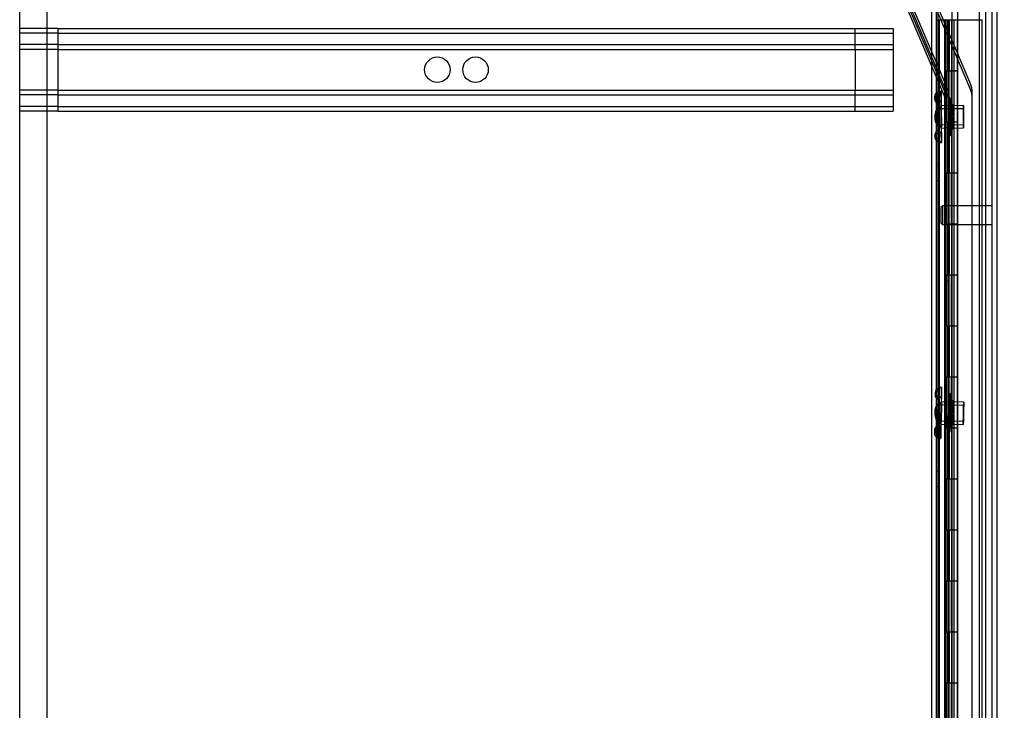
# Model space of a CAD drawing. Header units: inches. Extents: x 1 to 359, y -2 to 239.
# Tile 12 of 83: x 17 to 36, y 126 to 139. Entities that reach past the tile are written whole.
import ezdxf
from ezdxf.enums import TextEntityAlignment as Align
from ezdxf.lldxf.tags import DXFTag

# ---------------------------------------------------------------- set-up
doc = ezdxf.new("R2010")
doc.units = ezdxf.units.IN
doc.header["$MEASUREMENT"] = 0
for name, color, linetype in [('COM53964-1', 7, 'Continuous'), ('COM54746-60', 7, 'Continuous'), ('COM70220', 7, 'Continuous'), ('COM70739-9', 7, 'Continuous'), ('COM70839-3', 7, 'Continuous'), ('COM71195-8', 7, 'Continuous'), ('COM71300-3', 7, 'Continuous'), ('Default', 7, 'Continuous'), ('NTS18147', 7, 'Continuous'), ('STD26122', 7, 'Continuous'), ('WAM30038', 7, 'Continuous')]:
    doc.layers.add(name, color=color, linetype=linetype)
doc.styles.add('SEACAD_Times_New_Roman', font='times.ttf')
tags = doc.linetypes.add('HIDDEN2', pattern=[0.1875, 0.125, -0.0625]).pattern_tags.tags
tags[6:7] = [DXFTag(74, 4), DXFTag(75, 0), DXFTag(340, '0'), DXFTag(46, 0.0), DXFTag(50, 0.0), DXFTag(44, 0.0), DXFTag(45, 0.0)]
tags[4:5] = [DXFTag(74, 4), DXFTag(75, 0), DXFTag(340, '0'), DXFTag(46, 0.0), DXFTag(50, 0.0), DXFTag(44, 0.0), DXFTag(45, 0.0)]
doc.dimstyles.new('HAMMOND_(STH_-_540x360)', dxfattribs={"dimtxt": 2, "dimasz": 2.5, "dimexe": 1, "dimexo": 1, "dimgap": 0.5, "dimtad": 0, "dimtih": 1, "dimtoh": 1, "dimzin": 0, "dimdsep": 46, "dimtxsty": 'SEACAD_Times_New_Roman', "dimblk1": '_SE_FILLED', "dimblk2": '_SE_FILLED', "dimsah": 1, "dimcen": 1, "dimadec": 0, "dimazin": 0, "dimtfac": 0.8, "dimtofl": 0, "dimtmove": 0, "dimatfit": 3, "dimfxl": 1, "dimtolj": 1, "dimtzin": 0, "dimarcsym": 0})

# ---------------------------------------------------------------- blocks, each defined once
blk = doc.blocks.new('SE1')
at = {"layer": 'COM53964-1', "color": 7, "linetype": 'HIDDEN2'}
for p, q in [((17.852, 139.008), (17.105, 139.008)), ((17.852, 139.008), (17.852, 138.87)), ((17.852, 139.008), (34.227, 139.008)), ((33.48, 138.87), (33.48, 139.008)), ((34.227, 139.008), (34.227, 138.87)), ((17.852, 138.913), (17.105, 138.913)), ((17.852, 138.913), (34.227, 138.913)), ((17.852, 138.87), (17.852, 137.521)), ((33.48, 138.732), (33.48, 138.87)), ((34.227, 138.87), (34.227, 137.521)), ((17.852, 138.689), (17.105, 138.689)), ((17.852, 138.594), (17.105, 138.594)), ((17.852, 138.689), (34.227, 138.689)), ((17.852, 138.594), (34.227, 138.594)), ((33.48, 138.594), (33.48, 138.732)), ((33.48, 138.594), (33.48, 137.797)), ((17.852, 137.797), (17.105, 137.797)), ((17.852, 137.797), (34.227, 137.797)), ((33.48, 137.659), (33.48, 137.797)), ((17.852, 137.702), (17.105, 137.702)), ((17.852, 137.702), (34.227, 137.702)), ((33.48, 137.521), (33.48, 137.659)), ((17.852, 137.478), (17.105, 137.478)), ((17.852, 137.521), (17.852, 137.383)), ((17.852, 137.478), (34.227, 137.478)), ((33.48, 137.383), (33.48, 137.521)), ((34.227, 137.521), (34.227, 137.383)), ((17.852, 137.383), (17.105, 137.383)), ((17.852, 137.383), (34.227, 137.383))]:
    blk.add_line(p, q, dxfattribs=at)
for centre in [(25.292, 138.196), (26.039, 138.196)]:
    blk.add_circle(centre, 0.25, dxfattribs=at)
at = {"layer": 'COM54746-60', "color": 7, "linetype": 'Continuous'}
for p, q in [((35.07, 139.173), (35.237, 139.173)), ((35.237, 139.173), (35.242, 139.173)), ((35.237, 138.173), (35.237, 139.173)), ((35.242, 139.173), (35.242, 138.173)), ((35.251, 139.173), (35.485, 139.173)), ((35.251, 139.173), (35.251, 138.173)), ((35.318, 139.182), (35.318, 139.173)), ((35.418, 139.173), (35.418, 139.182)), ((35.485, 139.173), (35.487, 139.173)), ((35.485, 138.173), (35.485, 139.173)), ((35.237, 138.173), (35.281, 138.173)), ((35.281, 138.173), (35.485, 138.173)), ((35.281, 138.173), (35.485, 138.173)), ((35.281, 137.173), (35.281, 138.173)), ((35.485, 137.173), (35.485, 138.173)), ((35.237, 136.173), (35.237, 137.173)), ((35.237, 137.173), (35.281, 137.173)), ((35.242, 137.173), (35.242, 136.173)), ((35.251, 137.174), (35.485, 137.174)), ((35.251, 137.173), (35.251, 136.173)), ((35.281, 137.173), (35.485, 137.173)), ((35.485, 136.173), (35.485, 137.174)), ((35.237, 136.173), (35.281, 136.173)), ((35.281, 136.173), (35.485, 136.173)), ((35.281, 136.173), (35.485, 136.173)), ((35.281, 135.173), (35.281, 136.173)), ((35.485, 135.173), (35.485, 136.173)), ((35.237, 134.173), (35.237, 135.173)), ((35.237, 135.173), (35.281, 135.173)), ((35.242, 135.173), (35.242, 134.173)), ((35.251, 135.174), (35.485, 135.174)), ((35.251, 135.173), (35.251, 134.173)), ((35.281, 135.173), (35.485, 135.173)), ((35.485, 134.173), (35.485, 135.174)), ((35.237, 134.173), (35.281, 134.173)), ((35.281, 134.173), (35.485, 134.173)), ((35.281, 134.173), (35.485, 134.173)), ((35.281, 133.173), (35.281, 134.173)), ((35.485, 133.173), (35.485, 134.173)), ((35.237, 132.173), (35.237, 133.173)), ((35.237, 133.173), (35.281, 133.173)), ((35.242, 133.173), (35.242, 132.173)), ((35.251, 133.174), (35.485, 133.174)), ((35.251, 133.173), (35.251, 132.173)), ((35.281, 133.173), (35.485, 133.173)), ((35.485, 132.173), (35.485, 133.174)), ((35.237, 132.173), (35.281, 132.173)), ((35.281, 132.173), (35.485, 132.173)), ((35.281, 132.173), (35.485, 132.173)), ((35.281, 131.173), (35.281, 132.173)), ((35.485, 131.173), (35.485, 132.173)), ((35.237, 130.173), (35.237, 131.173)), ((35.237, 131.173), (35.281, 131.173)), ((35.242, 131.173), (35.242, 130.173)), ((35.251, 131.174), (35.485, 131.174)), ((35.251, 131.173), (35.251, 130.173)), ((35.281, 131.173), (35.485, 131.173)), ((35.485, 130.173), (35.485, 131.174)), ((35.237, 130.173), (35.281, 130.173)), ((35.281, 130.173), (35.485, 130.173)), ((35.281, 130.173), (35.485, 130.173)), ((35.281, 129.173), (35.281, 130.173)), ((35.485, 129.173), (35.485, 130.173)), ((35.237, 128.173), (35.237, 129.173)), ((35.237, 129.173), (35.281, 129.173)), ((35.242, 129.173), (35.242, 128.173)), ((35.251, 129.174), (35.485, 129.174)), ((35.251, 129.173), (35.251, 128.173)), ((35.281, 129.173), (35.485, 129.173)), ((35.485, 128.173), (35.485, 129.174)), ((35.237, 128.173), (35.281, 128.173)), ((35.281, 128.173), (35.485, 128.173)), ((35.281, 128.173), (35.485, 128.173)), ((35.281, 127.173), (35.281, 128.173)), ((35.485, 127.173), (35.485, 128.173)), ((35.237, 126.173), (35.237, 127.173)), ((35.237, 127.173), (35.281, 127.173)), ((35.242, 127.173), (35.242, 126.173)), ((35.251, 127.174), (35.485, 127.174)), ((35.251, 127.173), (35.251, 126.173)), ((35.281, 127.173), (35.485, 127.173)), ((35.485, 126.173), (35.485, 127.174)), ((35.237, 126.173), (35.281, 126.173)), ((35.281, 126.173), (35.485, 126.173)), ((35.281, 126.173), (35.485, 126.173)), ((35.281, 125.173), (35.281, 126.173)), ((35.485, 125.173), (35.485, 126.173))]:
    blk.add_line(p, q, dxfattribs=at)
at = {"layer": 'COM54746-60', "color": 7, "linetype": 'HIDDEN2'}
for p, q in [((35.132, 79.173), (35.132, 139.173)), ((35.233, 139.173), (35.233, 138.173)), ((35.251, 139.173), (35.242, 139.173)), ((35.281, 139.173), (35.281, 138.173)), ((35.313, 139.173), (35.313, 138.173)), ((35.318, 139.173), (35.318, 80.173)), ((35.326, 139.173), (35.326, 138.173)), ((35.368, 139.173), (35.368, 138.173)), ((35.373, 138.173), (35.373, 139.173)), ((35.378, 138.173), (35.378, 139.173)), ((35.418, 80.173), (35.418, 139.173)), ((35.423, 138.173), (35.423, 139.173)), ((35.487, 139.173), (35.972, 139.173)), ((35.972, 79.173), (35.972, 139.173)), ((35.233, 138.173), (35.233, 137.173)), ((35.233, 138.173), (35.237, 138.173)), ((35.237, 138.173), (35.237, 137.173)), ((35.242, 137.173), (35.242, 138.173)), ((35.378, 138.173), (35.251, 138.173)), ((35.251, 138.173), (35.251, 137.174)), ((35.313, 138.173), (35.313, 137.174)), ((35.326, 137.173), (35.326, 138.173)), ((35.368, 137.173), (35.368, 138.173)), ((35.373, 138.173), (35.373, 137.174)), ((35.378, 138.173), (35.378, 137.174)), ((35.378, 138.173), (35.423, 138.173)), ((35.485, 138.173), (35.423, 138.173)), ((35.423, 137.173), (35.423, 138.173)), ((35.233, 137.173), (35.237, 137.173)), ((35.233, 137.173), (35.233, 136.173)), ((35.251, 137.174), (35.251, 137.173)), ((35.251, 137.172), (35.378, 137.172)), ((35.281, 137.173), (35.281, 136.173)), ((35.313, 137.174), (35.313, 136.173)), ((35.326, 137.173), (35.326, 136.173)), ((35.368, 137.173), (35.368, 136.173)), ((35.373, 136.173), (35.373, 137.174)), ((35.378, 136.173), (35.378, 137.174)), ((35.423, 137.172), (35.378, 137.172)), ((35.423, 136.173), (35.423, 137.174)), ((35.423, 137.172), (35.485, 137.172)), ((35.132, 136.325), (35.07, 136.325)), ((35.233, 136.173), (35.233, 135.173)), ((35.233, 136.173), (35.237, 136.173)), ((35.237, 136.173), (35.237, 135.173)), ((35.242, 135.173), (35.242, 136.173)), ((35.251, 136.173), (35.251, 135.174)), ((35.313, 136.173), (35.313, 135.174)), ((35.326, 135.173), (35.326, 136.173)), ((35.368, 135.173), (35.368, 136.173)), ((35.373, 136.173), (35.373, 135.174)), ((35.378, 136.173), (35.378, 135.174)), ((35.423, 135.173), (35.423, 136.173)), ((35.07, 136.021), (35.132, 136.021)), ((35.233, 135.173), (35.237, 135.173)), ((35.233, 135.173), (35.233, 134.173)), ((35.251, 135.174), (35.251, 135.173)), ((35.251, 135.172), (35.378, 135.172)), ((35.281, 135.173), (35.281, 134.173)), ((35.313, 135.174), (35.313, 134.173)), ((35.326, 135.173), (35.326, 134.173)), ((35.368, 135.173), (35.368, 134.173)), ((35.373, 134.173), (35.373, 135.174)), ((35.378, 134.173), (35.378, 135.174)), ((35.423, 135.172), (35.378, 135.172)), ((35.423, 134.173), (35.423, 135.174)), ((35.423, 135.172), (35.485, 135.172)), ((35.233, 134.173), (35.233, 133.173)), ((35.233, 134.173), (35.237, 134.173)), ((35.237, 134.173), (35.237, 133.173)), ((35.242, 133.173), (35.242, 134.173)), ((35.251, 134.173), (35.251, 133.174)), ((35.313, 134.173), (35.313, 133.174)), ((35.326, 133.173), (35.326, 134.173)), ((35.368, 133.173), (35.368, 134.173)), ((35.373, 134.173), (35.373, 133.174)), ((35.378, 134.173), (35.378, 133.174)), ((35.423, 133.173), (35.423, 134.173)), ((35.233, 133.173), (35.237, 133.173)), ((35.233, 133.173), (35.233, 132.173)), ((35.251, 133.174), (35.251, 133.173)), ((35.251, 133.172), (35.378, 133.172)), ((35.281, 133.173), (35.281, 132.173)), ((35.313, 133.174), (35.313, 132.173)), ((35.326, 133.173), (35.326, 132.173)), ((35.368, 133.173), (35.368, 132.173)), ((35.373, 132.173), (35.373, 133.174)), ((35.378, 132.173), (35.378, 133.174)), ((35.423, 133.172), (35.378, 133.172)), ((35.423, 132.173), (35.423, 133.174)), ((35.423, 133.172), (35.485, 133.172)), ((35.233, 132.173), (35.233, 131.173)), ((35.233, 132.173), (35.237, 132.173)), ((35.237, 132.173), (35.237, 131.173)), ((35.242, 131.173), (35.242, 132.173)), ((35.251, 132.173), (35.251, 131.174)), ((35.313, 132.173), (35.313, 131.174)), ((35.326, 131.173), (35.326, 132.173)), ((35.368, 131.173), (35.368, 132.173)), ((35.373, 132.173), (35.373, 131.174)), ((35.378, 132.173), (35.378, 131.174)), ((35.423, 131.173), (35.423, 132.173)), ((35.233, 131.173), (35.237, 131.173)), ((35.233, 131.173), (35.233, 130.173)), ((35.251, 131.174), (35.251, 131.173)), ((35.251, 131.172), (35.378, 131.172)), ((35.281, 131.173), (35.281, 130.173)), ((35.313, 131.174), (35.313, 130.173)), ((35.326, 131.173), (35.326, 130.173)), ((35.368, 131.173), (35.368, 130.173)), ((35.373, 130.173), (35.373, 131.174)), ((35.378, 130.173), (35.378, 131.174)), ((35.423, 131.172), (35.378, 131.172)), ((35.423, 130.173), (35.423, 131.174)), ((35.423, 131.172), (35.485, 131.172)), ((35.132, 130.325), (35.07, 130.325)), ((35.233, 130.173), (35.233, 129.173)), ((35.233, 130.173), (35.237, 130.173)), ((35.237, 130.173), (35.237, 129.173)), ((35.242, 129.173), (35.242, 130.173)), ((35.251, 130.173), (35.251, 129.174)), ((35.313, 130.173), (35.313, 129.174)), ((35.326, 129.173), (35.326, 130.173)), ((35.368, 129.173), (35.368, 130.173)), ((35.373, 130.173), (35.373, 129.174)), ((35.378, 130.173), (35.378, 129.174)), ((35.423, 129.173), (35.423, 130.173)), ((35.07, 130.021), (35.132, 130.021)), ((35.233, 129.173), (35.237, 129.173)), ((35.233, 129.173), (35.233, 128.173)), ((35.251, 129.174), (35.251, 129.173)), ((35.251, 129.172), (35.378, 129.172)), ((35.281, 129.173), (35.281, 128.173)), ((35.313, 129.174), (35.313, 128.173)), ((35.326, 129.173), (35.326, 128.173)), ((35.368, 129.173), (35.368, 128.173)), ((35.373, 128.173), (35.373, 129.174)), ((35.378, 128.173), (35.378, 129.174)), ((35.423, 129.172), (35.378, 129.172)), ((35.423, 128.173), (35.423, 129.174)), ((35.423, 129.172), (35.485, 129.172)), ((35.233, 128.173), (35.233, 127.173)), ((35.233, 128.173), (35.237, 128.173)), ((35.237, 128.173), (35.237, 127.173)), ((35.242, 127.173), (35.242, 128.173)), ((35.251, 128.173), (35.251, 127.174)), ((35.313, 128.173), (35.313, 127.174)), ((35.326, 127.173), (35.326, 128.173)), ((35.368, 127.173), (35.368, 128.173)), ((35.373, 128.173), (35.373, 127.174)), ((35.378, 128.173), (35.378, 127.174)), ((35.423, 127.173), (35.423, 128.173)), ((35.233, 127.173), (35.237, 127.173)), ((35.233, 127.173), (35.233, 126.173)), ((35.251, 127.174), (35.251, 127.173)), ((35.251, 127.172), (35.378, 127.172)), ((35.281, 127.173), (35.281, 126.173)), ((35.313, 127.174), (35.313, 126.173)), ((35.326, 127.173), (35.326, 126.173)), ((35.368, 127.173), (35.368, 126.173)), ((35.373, 126.173), (35.373, 127.174)), ((35.378, 126.173), (35.378, 127.174)), ((35.423, 127.172), (35.378, 127.172)), ((35.423, 126.173), (35.423, 127.174)), ((35.423, 127.172), (35.485, 127.172)), ((35.233, 126.173), (35.233, 125.173)), ((35.233, 126.173), (35.237, 126.173)), ((35.237, 126.173), (35.237, 125.173)), ((35.242, 125.173), (35.242, 126.173)), ((35.251, 126.173), (35.251, 125.174)), ((35.313, 126.173), (35.313, 125.174)), ((35.326, 125.173), (35.326, 126.173)), ((35.368, 125.173), (35.368, 126.173)), ((35.373, 126.173), (35.373, 125.174)), ((35.378, 126.173), (35.378, 125.174)), ((35.423, 125.173), (35.423, 126.173))]:
    blk.add_line(p, q, dxfattribs=at)
at = {"layer": 'COM70220', "color": 7, "linetype": 'HIDDEN2'}
for p, q in [((35.912, 139.667), (35.912, 78.607)), ((36.158, 139.667), (36.158, 78.607)), ((36.16, 139.667), (36.16, 78.607)), ((36.161, 139.667), (36.161, 78.607))]:
    blk.add_line(p, q, dxfattribs=at)
at = {"layer": 'COM70739-9', "color": 7, "linetype": 'HIDDEN2'}
blk.add_line((35.1, 139.374), (35.1, 78.754), dxfattribs=at)
at = {"layer": 'COM70839-3', "color": 7, "linetype": 'HIDDEN2'}
for p, q in [((35.731, 137.844), (34.634, 140.43)), ((34.466, 139.574), (35.242, 137.744)), ((34.532, 139.602), (35.308, 137.773)), ((35.731, 137.952), (34.98, 139.722)), ((34.466, 139.466), (35.242, 137.637)), ((34.532, 139.494), (35.308, 137.665)), ((35.245, 137.73), (35.242, 109.828)), ((35.245, 137.623), (35.242, 109.721)), ((35.317, 137.73), (35.314, 109.828)), ((35.317, 137.623), (35.314, 109.721)), ((35.773, 112.088), (35.776, 137.73)), ((35.773, 111.981), (35.776, 137.623)), ((35.317, 137.161), (35.245, 137.161)), ((35.317, 137.054), (35.245, 137.054)), ((35.244, 134.161), (35.316, 134.161)), ((35.244, 134.054), (35.316, 134.054))]:
    blk.add_line(p, q, dxfattribs=at)
for centre, radius in [((35.209, 137.73), 0.567), ((35.209, 137.623), 0.567), ((35.209, 137.73), 0.036), ((35.209, 137.623), 0.036), ((35.209, 137.73), 0.108), ((35.209, 137.623), 0.108)]:
    blk.add_arc(centre, radius, 359.9934, 22.9934, dxfattribs=at)
at = {"layer": 'COM71195-8', "color": 7, "linetype": 'Continuous'}
for p, q in [((35.487, 140.344), (35.487, 78.002)), ((36.257, 140.249), (36.257, 78.097))]:
    blk.add_line(p, q, dxfattribs=at)
at = {"layer": 'COM71195-8', "color": 7, "linetype": 'HIDDEN2'}
for p, q in [((36.162, 140.249), (36.162, 78.097)), ((35.382, 78.252), (35.382, 139.814))]:
    blk.add_line(p, q, dxfattribs=at)
at = {"layer": 'COM71300-3', "color": 7, "linetype": 'HIDDEN2'}
for p, q in [((17.105, 71.129), (17.105, 142.999)), ((17.635, 143.002), (17.635, 71.127)), ((34.975, 139.722), (34.975, 78.407)), ((36.037, 139.722), (36.037, 78.407))]:
    blk.add_line(p, q, dxfattribs=at)
at = {"layer": 'COM71300-3', "color": 7, "linetype": 'Continuous'}
blk.add_line((35.07, 139.722), (35.07, 78.407), dxfattribs=at)
at = {"layer": 'NTS18147', "color": 7, "linetype": 'HIDDEN2'}
for p, q in [((35.037, 137.67), (35.038, 137.616)), ((35.039, 137.672), (35.04, 137.617)), ((35.162, 137.771), (35.099, 137.771)), ((35.099, 137.766), (35.162, 137.767)), ((35.1, 137.712), (35.099, 137.766)), ((35.163, 137.767), (35.1, 137.766)), ((35.1, 137.712), (35.1, 137.766)), ((35.1, 137.523), (35.1, 137.712)), ((35.1, 137.712), (35.103, 137.523)), ((35.163, 137.578), (35.162, 137.767)), ((35.163, 137.767), (35.166, 137.578)), ((35.163, 137.578), (35.1, 137.577)), ((35.1, 137.523), (35.1, 137.577)), ((35.1, 137.46), (35.163, 137.46)), ((35.101, 137.46), (35.1, 137.46)), ((35.104, 137.082), (35.101, 137.46)), ((35.603, 137.432), (35.102, 137.427)), ((35.103, 137.577), (35.166, 137.578)), ((35.103, 137.523), (35.103, 137.577)), ((35.167, 137.46), (35.104, 137.46)), ((35.104, 137.46), (35.107, 137.082)), ((35.104, 137.46), (35.104, 137.46)), ((35.167, 137.083), (35.163, 137.46)), ((35.602, 137.495), (35.165, 137.491)), ((35.167, 137.46), (35.17, 137.083)), ((35.167, 137.083), (35.104, 137.082)), ((35.104, 137.082), (35.104, 137.082)), ((35.105, 137.114), (35.606, 137.119)), ((35.107, 137.082), (35.17, 137.083)), ((35.107, 137.082), (35.107, 137.082)), ((35.169, 137.051), (35.606, 137.055)), ((35.044, 136.925), (35.044, 136.87)), ((35.046, 136.923), (35.046, 136.869)), ((35.108, 136.83), (35.105, 137.019)), ((35.105, 137.019), (35.105, 136.964)), ((35.105, 136.964), (35.168, 136.965)), ((35.107, 137.019), (35.108, 136.83)), ((35.107, 137.019), (35.108, 136.964)), ((35.171, 136.965), (35.108, 136.964)), ((35.171, 136.776), (35.168, 136.965)), ((35.171, 136.965), (35.171, 136.776)), ((35.108, 136.83), (35.108, 136.775)), ((35.108, 136.83), (35.108, 136.775)), ((35.171, 136.776), (35.108, 136.775)), ((35.108, 136.775), (35.171, 136.776)), ((35.108, 136.771), (35.171, 136.771)), ((35.048, 131.869), (35.047, 131.814)), ((35.05, 131.87), (35.049, 131.815)), ((35.107, 131.719), (35.112, 131.908)), ((35.112, 131.908), (35.11, 131.719)), ((35.112, 131.908), (35.113, 131.962)), ((35.112, 131.908), (35.113, 131.962)), ((35.176, 131.966), (35.113, 131.967)), ((35.176, 131.961), (35.113, 131.962)), ((35.113, 131.962), (35.176, 131.961)), ((35.171, 131.773), (35.176, 131.961)), ((35.176, 131.961), (35.174, 131.772)), ((35.098, 131.279), (35.105, 131.656)), ((35.108, 131.656), (35.101, 131.278)), ((35.105, 131.656), (35.168, 131.655)), ((35.105, 131.656), (35.105, 131.656)), ((35.607, 131.614), (35.106, 131.624)), ((35.107, 131.719), (35.108, 131.774)), ((35.171, 131.773), (35.108, 131.774)), ((35.108, 131.656), (35.109, 131.656)), ((35.172, 131.655), (35.109, 131.656)), ((35.11, 131.719), (35.111, 131.774)), ((35.111, 131.774), (35.174, 131.772)), ((35.161, 131.277), (35.168, 131.655)), ((35.172, 131.655), (35.164, 131.277)), ((35.608, 131.677), (35.17, 131.686)), ((35.161, 131.277), (35.098, 131.279)), ((35.098, 131.279), (35.098, 131.279)), ((35.1, 131.311), (35.601, 131.301)), ((35.101, 131.278), (35.164, 131.277)), ((35.101, 131.278), (35.101, 131.278)), ((35.162, 131.246), (35.599, 131.237)), ((35.034, 131.123), (35.033, 131.068)), ((35.035, 131.121), (35.034, 131.067)), ((35.094, 131.026), (35.097, 131.215)), ((35.1, 131.215), (35.095, 131.026)), ((35.097, 131.215), (35.096, 131.161)), ((35.096, 131.161), (35.159, 131.159)), ((35.1, 131.215), (35.099, 131.161)), ((35.162, 131.159), (35.099, 131.161)), ((35.156, 130.971), (35.159, 131.159)), ((35.162, 131.159), (35.157, 130.971)), ((35.094, 131.026), (35.093, 130.972)), ((35.156, 130.971), (35.093, 130.972)), ((35.093, 130.967), (35.156, 130.966)), ((35.095, 131.026), (35.094, 130.972)), ((35.094, 130.972), (35.157, 130.971))]:
    blk.add_line(p, q, dxfattribs=at)
for centre, start, end in [((35.359, 137.273), 144.1357, 216.8676), ((35.358, 137.273), 144.1357, 216.8676), ((35.362, 137.273), 144.1357, 216.8676), ((35.362, 137.273), 144.1357, 216.8676), ((35.358, 131.462), 142.5183, 215.2503), ((35.358, 131.462), 142.5183, 215.2503), ((35.361, 131.462), 142.5183, 215.2503), ((35.361, 131.462), 142.5183, 215.2503)]:
    blk.add_arc(centre, 0.318, start, end, dxfattribs=at)
for centre, major_axis, ratio, start_param, end_param in [((35.356, 137.674), (0.318, 0.004), 0.499986, 2.502372, 3.771791), ((35.356, 137.619), (0.318, 0.004), 0.499986, 2.502372, 3.771791), ((35.358, 137.674), (0.318, 0.002), 0.500006, 2.511394, 3.780813), ((35.358, 137.619), (0.318, 0.002), 0.500006, 2.511394, 3.780813), ((35.104, 137.271), (0.004, -0.5), 0.003907, 3.005103, 3.27806), ((35.167, 137.271), (0.004, -0.5), 0.003907, 3.005103, 3.27806), ((35.104, 137.271), (-0.004, 0.5), 0.003907, 0.910708, 1.183665), ((35.104, 137.271), (-0.004, 0.5), 0.003907, -1.183687, -0.91073), ((35.167, 137.271), (-0.004, 0.5), 0.003907, 0.910708, 1.183665), ((35.167, 137.271), (-0.004, 0.5), 0.003907, -1.183687, -0.91073), ((35.104, 137.271), (0.004, -0.5), 0.003907, -1.183687, -0.91073), ((35.104, 137.271), (0.004, -0.5), 0.003907, 0.910708, 1.183665), ((35.167, 137.271), (0.004, -0.5), 0.003907, -1.183687, -0.91073), ((35.167, 137.271), (0.004, -0.5), 0.003907, 0.910708, 1.183665), ((35.362, 136.927), (0.318, 0.002), 0.500006, 2.511394, 3.780813), ((35.363, 136.872), (0.318, 0.002), 0.500006, 2.511394, 3.780813), ((35.364, 136.927), (0.318, 0.004), 0.499986, 2.502372, 3.771791), ((35.365, 136.872), (0.318, 0.004), 0.499986, 2.502372, 3.771791), ((35.104, 137.271), (-0.004, 0.5), 0.003907, 3.005103, 3.27806), ((35.167, 137.271), (-0.004, 0.5), 0.003907, 3.005103, 3.27806), ((35.366, 131.863), (0.318, -0.005), 0.499987, 2.502372, 3.771791), ((35.365, 131.809), (0.318, -0.005), 0.499987, 2.502372, 3.771791), ((35.367, 131.809), (0.318, -0.007), 0.500005, 2.511394, 3.780813), ((35.368, 131.863), (0.318, -0.007), 0.500005, 2.511394, 3.780813), ((35.103, 131.467), (-0.01, -0.5), 0.003907, 3.005104, 3.278061), ((35.166, 131.466), (-0.01, -0.5), 0.003907, 3.005104, 3.278061), ((35.103, 131.467), (0.01, 0.5), 0.003907, 0.910709, 1.183666), ((35.103, 131.467), (0.01, 0.5), 0.003907, -1.183686, -0.910729), ((35.166, 131.466), (0.01, 0.5), 0.003907, 0.910709, 1.183666), ((35.166, 131.466), (0.01, 0.5), 0.003907, -1.183686, -0.910729), ((35.103, 131.467), (-0.01, -0.5), 0.003907, -1.183686, -0.910729), ((35.103, 131.467), (-0.01, -0.5), 0.003907, 0.910709, 1.183666), ((35.166, 131.466), (-0.01, -0.5), 0.003907, -1.183686, -0.910729), ((35.166, 131.466), (-0.01, -0.5), 0.003907, 0.910709, 1.183666), ((35.351, 131.061), (0.318, -0.007), 0.500005, 2.511394, 3.780813), ((35.352, 131.116), (0.318, -0.007), 0.500005, 2.511394, 3.780813), ((35.353, 131.061), (0.318, -0.005), 0.499987, 2.502372, 3.771791), ((35.354, 131.116), (0.318, -0.005), 0.499987, 2.502372, 3.771791), ((35.103, 131.467), (0.01, 0.5), 0.003907, 3.005104, 3.278061), ((35.166, 131.466), (0.01, 0.5), 0.003907, 3.005104, 3.278061)]:
    blk.add_ellipse(centre, major_axis=major_axis, ratio=ratio, start_param=start_param, end_param=end_param, dxfattribs=at)
for centre, major_axis in [((35.104, 137.271), (0.001, -0.156)), ((35.167, 137.271), (0.002, -0.22)), ((35.604, 137.275), (0.002, -0.22)), ((35.604, 137.275), (0.001, -0.156)), ((35.103, 131.467), (-0.003, -0.156)), ((35.166, 131.466), (-0.004, -0.22)), ((35.604, 131.457), (-0.004, -0.22)), ((35.604, 131.457), (-0.003, -0.156))]:
    blk.add_ellipse(centre, major_axis=major_axis, ratio=0.003907, dxfattribs=at)
at = {"layer": 'STD26122', "color": 7, "linetype": 'HIDDEN2'}
for p, q in [((35.197, 135.529), (35.162, 135.494)), ((35.162, 135.494), (35.162, 135.194)), ((35.197, 135.159), (35.197, 135.529)), ((36.162, 135.529), (35.197, 135.529)), ((35.162, 135.194), (35.197, 135.159)), ((35.197, 135.159), (36.162, 135.159))]:
    blk.add_line(p, q, dxfattribs=at)
at = {"layer": 'WAM30038', "color": 7, "linetype": 'HIDDEN2'}
for p, q in [((35.338, 137.648), (35.314, 137.648)), ((35.338, 137.559), (35.314, 137.558)), ((35.314, 137.547), (35.321, 137.541)), ((35.321, 137.541), (35.314, 137.547)), ((35.344, 137.48), (35.314, 137.48)), ((35.314, 137.478), (35.321, 137.475)), ((35.321, 137.45), (35.314, 137.455)), ((35.345, 137.48), (35.316, 137.48)), ((35.323, 137.475), (35.316, 137.478)), ((35.316, 137.455), (35.323, 137.45)), ((35.321, 137.475), (35.387, 137.434)), ((35.387, 137.41), (35.321, 137.45)), ((35.388, 137.434), (35.323, 137.475)), ((35.323, 137.45), (35.388, 137.41)), ((35.403, 137.447), (35.357, 137.475)), ((35.358, 137.45), (35.403, 137.422)), ((35.359, 137.475), (35.404, 137.447)), ((35.404, 137.422), (35.359, 137.45)), ((35.403, 137.502), (35.387, 137.484)), ((35.387, 137.484), (35.403, 137.502)), ((35.387, 137.434), (35.403, 137.447)), ((35.403, 137.422), (35.387, 137.41)), ((35.404, 137.447), (35.388, 137.434)), ((35.388, 137.41), (35.404, 137.422)), ((35.316, 137.289), (35.323, 137.29)), ((35.323, 137.255), (35.316, 137.256)), ((35.325, 137.29), (35.318, 137.289)), ((35.318, 137.256), (35.325, 137.255)), ((35.323, 137.29), (35.388, 137.291)), ((35.359, 137.291), (35.323, 137.29)), ((35.388, 137.256), (35.323, 137.255)), ((35.359, 137.256), (35.323, 137.255)), ((35.39, 137.291), (35.325, 137.29)), ((35.361, 137.291), (35.325, 137.29)), ((35.325, 137.255), (35.39, 137.256)), ((35.361, 137.256), (35.325, 137.255)), ((35.404, 137.291), (35.359, 137.291)), ((35.359, 137.256), (35.404, 137.256)), ((35.361, 137.291), (35.406, 137.291)), ((35.406, 137.256), (35.361, 137.256)), ((35.388, 137.291), (35.404, 137.291)), ((35.404, 137.256), (35.388, 137.256)), ((35.406, 137.291), (35.39, 137.291)), ((35.39, 137.256), (35.406, 137.256)), ((35.318, 137.09), (35.325, 137.095)), ((35.325, 137.071), (35.318, 137.067)), ((35.318, 137.065), (35.347, 137.066)), ((35.326, 137.095), (35.319, 137.09)), ((35.319, 137.067), (35.326, 137.071)), ((35.319, 137.065), (35.349, 137.066)), ((35.325, 137.095), (35.389, 137.137)), ((35.39, 137.112), (35.325, 137.071)), ((35.391, 137.137), (35.326, 137.095)), ((35.326, 137.071), (35.391, 137.112)), ((35.405, 137.124), (35.361, 137.096)), ((35.361, 137.071), (35.406, 137.1)), ((35.362, 137.096), (35.407, 137.124)), ((35.407, 137.1), (35.362, 137.071)), ((35.389, 137.137), (35.405, 137.124)), ((35.406, 137.1), (35.39, 137.112)), ((35.407, 137.124), (35.391, 137.137)), ((35.391, 137.112), (35.407, 137.1)), ((35.407, 137.045), (35.391, 137.063)), ((35.391, 137.063), (35.407, 137.045)), ((35.319, 136.998), (35.326, 137.004)), ((35.326, 137.004), (35.319, 136.998)), ((35.319, 136.987), (35.343, 136.987)), ((35.32, 136.898), (35.344, 136.898)), ((35.347, 131.838), (35.323, 131.838)), ((35.349, 131.67), (35.319, 131.67)), ((35.319, 131.669), (35.326, 131.665)), ((35.326, 131.64), (35.319, 131.646)), ((35.328, 131.731), (35.321, 131.738)), ((35.351, 131.67), (35.321, 131.67)), ((35.328, 131.665), (35.321, 131.669)), ((35.321, 131.646), (35.327, 131.64)), ((35.346, 131.748), (35.322, 131.749)), ((35.322, 131.738), (35.328, 131.731)), ((35.326, 131.665), (35.391, 131.623)), ((35.39, 131.598), (35.326, 131.64)), ((35.327, 131.64), (35.391, 131.598)), ((35.392, 131.623), (35.328, 131.665)), ((35.407, 131.635), (35.362, 131.664)), ((35.362, 131.64), (35.406, 131.61)), ((35.408, 131.61), (35.363, 131.639)), ((35.364, 131.664), (35.408, 131.635)), ((35.391, 131.623), (35.407, 131.635)), ((35.408, 131.69), (35.392, 131.672)), ((35.392, 131.672), (35.409, 131.69)), ((35.408, 131.635), (35.392, 131.623)), ((35.315, 131.479), (35.322, 131.48)), ((35.322, 131.445), (35.315, 131.447)), ((35.317, 131.447), (35.324, 131.445)), ((35.324, 131.48), (35.318, 131.479)), ((35.322, 131.48), (35.388, 131.479)), ((35.359, 131.48), (35.322, 131.48)), ((35.387, 131.444), (35.322, 131.445)), ((35.358, 131.445), (35.322, 131.445)), ((35.389, 131.479), (35.324, 131.48)), ((35.361, 131.48), (35.324, 131.48)), ((35.324, 131.445), (35.389, 131.444)), ((35.36, 131.445), (35.324, 131.445)), ((35.358, 131.445), (35.403, 131.444)), ((35.404, 131.479), (35.359, 131.48)), ((35.405, 131.444), (35.36, 131.445)), ((35.361, 131.48), (35.405, 131.479)), ((35.403, 131.444), (35.387, 131.444)), ((35.388, 131.479), (35.404, 131.479)), ((35.405, 131.479), (35.389, 131.479)), ((35.389, 131.444), (35.405, 131.444)), ((35.406, 131.61), (35.39, 131.598)), ((35.391, 131.598), (35.408, 131.61)), ((35.318, 131.261), (35.311, 131.257)), ((35.311, 131.256), (35.341, 131.255)), ((35.312, 131.281), (35.319, 131.286)), ((35.32, 131.286), (35.313, 131.281)), ((35.313, 131.257), (35.32, 131.261)), ((35.313, 131.256), (35.342, 131.255)), ((35.384, 131.301), (35.318, 131.261)), ((35.319, 131.286), (35.385, 131.325)), ((35.386, 131.325), (35.32, 131.286)), ((35.32, 131.261), (35.386, 131.301)), ((35.401, 131.312), (35.355, 131.285)), ((35.355, 131.26), (35.4, 131.288)), ((35.401, 131.288), (35.356, 131.26)), ((35.357, 131.285), (35.402, 131.312)), ((35.4, 131.288), (35.384, 131.301)), ((35.4, 131.233), (35.384, 131.251)), ((35.384, 131.251), (35.4, 131.233)), ((35.385, 131.325), (35.401, 131.312)), ((35.402, 131.312), (35.386, 131.325)), ((35.386, 131.301), (35.401, 131.288)), ((35.309, 131.088), (35.333, 131.088)), ((35.311, 131.189), (35.318, 131.195)), ((35.318, 131.195), (35.311, 131.189)), ((35.311, 131.177), (35.335, 131.177))]:
    blk.add_line(p, q, dxfattribs=at)
for centre, radius, start, end in [((35.813, 138.064), 0.693, 226.7546, 228.8885), ((36.026, 138.304), 1.014, 227.2938, 228.7579), ((35.358, 137.272), 0.0182, 87.5716, 178.3822), ((35.358, 137.274), 0.0181, 182.378, 273.6736), ((35.36, 137.274), 0.0181, 182.393, 273.2501), ((35.842, 136.474), 0.716, 132.149, 134.2159), ((36.091, 136.204), 1.082, 132.291, 133.6627), ((35.835, 132.24), 0.693, 225.1371, 227.2711), ((36.054, 132.474), 1.014, 225.6764, 227.1405), ((35.357, 131.462), 0.0182, 85.9543, 176.7648), ((35.357, 131.463), 0.0181, 180.7607, 272.0563), ((35.359, 131.463), 0.0181, 180.7756, 271.6327), ((35.819, 130.65), 0.716, 130.5316, 132.5985), ((36.06, 130.373), 1.082, 130.6736, 132.0455)]:
    blk.add_arc(centre, radius, start, end, dxfattribs=at)
for centre, major_axis in [((35.317, 137.273), (-0.003, 0.375)), ((35.341, 137.273), (-0.003, 0.375)), ((35.316, 131.463), (0.007, 0.375)), ((35.34, 131.463), (0.007, 0.375))]:
    blk.add_ellipse(centre, major_axis=major_axis, ratio=0.003907, dxfattribs=at)
for centre, major_axis, start_param, end_param in [((35.314, 137.541), (0.0002, -0.0175), 1.935128, 4.348035), ((35.317, 137.273), (-0.002, 0.275), 0.059483, 0.725893), ((35.317, 137.273), (-0.002, 0.275), -0.725915, -0.059505), ((35.314, 137.462), (0.0002, -0.0175), 2.720526, 5.133433), ((35.317, 137.273), (-0.002, 0.275), 0.844881, 1.511291), ((35.316, 137.462), (0.0002, -0.0175), 1.14973, 3.562637), ((35.317, 137.273), (-0.002, 0.275), -1.511313, -0.844904), ((35.341, 137.273), (0.003, -0.286), 3.141581, 3.92698), ((35.341, 137.273), (-0.003, 0.286), 5.497776, 6.283174), ((35.341, 137.273), (-0.003, 0.286), 0.785387, 1.570785), ((35.341, 137.273), (0.003, -0.286), 1.570785, 2.356183), ((35.389, 137.273), (-0.002, 0.211), 0.083023, 0.702353), ((35.389, 137.273), (-0.002, 0.211), -0.702376, -0.083045), ((35.389, 137.273), (-0.002, 0.211), 0.868421, 1.487751), ((35.389, 137.273), (-0.002, 0.211), -1.487774, -0.868443), ((35.405, 137.273), (-0.002, 0.229), 0.076503, 0.708872), ((35.405, 137.273), (-0.002, 0.229), -0.708895, -0.076526), ((35.405, 137.273), (-0.002, 0.229), 0.861902, 1.494271), ((35.405, 137.273), (-0.002, 0.229), -1.494293, -0.861924), ((35.316, 137.273), (-0.0002, 0.0175), 0.364332, 2.777239), ((35.317, 137.273), (0.002, -0.275), -1.511313, -0.844904), ((35.318, 137.273), (0.0002, -0.0175), 0.364332, 2.777239), ((35.317, 137.273), (0.002, -0.275), 0.844881, 1.511291), ((35.341, 137.273), (-0.003, 0.286), 1.570785, 2.356183), ((35.341, 137.273), (0.003, -0.286), 0.785387, 1.570785), ((35.389, 137.273), (0.002, -0.211), -1.487774, -0.868443), ((35.389, 137.273), (0.002, -0.211), 0.868421, 1.487751), ((35.405, 137.273), (0.002, -0.229), -1.494293, -0.861924), ((35.405, 137.273), (0.002, -0.229), 0.861902, 1.494271), ((35.318, 137.083), (-0.0002, 0.0175), 1.14973, 3.562637), ((35.317, 137.273), (0.002, -0.275), -0.725915, -0.059505), ((35.319, 137.083), (-0.0002, 0.0175), 2.720526, 5.133433), ((35.317, 137.273), (0.002, -0.275), 0.059483, 0.725893), ((35.341, 137.273), (0.003, -0.286), 5.497776, 6.283174), ((35.341, 137.273), (-0.003, 0.286), 3.141581, 3.92698), ((35.389, 137.273), (0.002, -0.211), -0.702376, -0.083045), ((35.389, 137.273), (0.002, -0.211), 0.083023, 0.702353), ((35.405, 137.273), (0.002, -0.229), -0.708895, -0.076526), ((35.405, 137.273), (0.002, -0.229), 0.076503, 0.708872), ((35.319, 137.004), (-0.0002, 0.0175), 1.935128, 4.348035), ((35.316, 131.463), (0.005, 0.275), 0.844882, 1.511292), ((35.316, 131.463), (0.005, 0.275), -1.511312, -0.844903), ((35.316, 131.463), (0.005, 0.275), 0.059484, 0.725894), ((35.319, 131.653), (-0.0003, -0.0175), 2.720527, 5.133434), ((35.321, 131.731), (-0.0003, -0.0175), 1.935129, 4.348036), ((35.316, 131.463), (0.005, 0.275), -0.725914, -0.059504), ((35.321, 131.653), (-0.0003, -0.0175), 1.149731, 3.562638), ((35.34, 131.463), (0.006, 0.286), 0.785388, 1.570786), ((35.34, 131.463), (-0.006, -0.286), 1.570786, 2.356184), ((35.34, 131.463), (-0.006, -0.286), 3.141582, 3.926981), ((35.34, 131.463), (0.006, 0.286), 5.497777, 6.283175), ((35.388, 131.462), (0.004, 0.211), 0.083024, 0.702354), ((35.388, 131.462), (0.004, 0.211), -0.702375, -0.083044), ((35.404, 131.461), (0.004, 0.229), 0.076504, 0.708873), ((35.404, 131.461), (0.004, 0.229), -0.708894, -0.076525), ((35.316, 131.463), (-0.005, -0.275), -1.511312, -0.844903), ((35.316, 131.463), (-0.005, -0.275), 0.844882, 1.511292), ((35.315, 131.463), (0.0003, 0.0175), 0.364333, 2.77724), ((35.317, 131.463), (-0.0003, -0.0175), 0.364333, 2.77724), ((35.34, 131.463), (0.006, 0.286), 1.570786, 2.356184), ((35.34, 131.463), (-0.006, -0.286), 0.785388, 1.570786), ((35.388, 131.462), (-0.004, -0.211), -1.487773, -0.868442), ((35.388, 131.462), (-0.004, -0.211), 0.868422, 1.487752), ((35.388, 131.462), (0.004, 0.211), 0.868422, 1.487752), ((35.388, 131.462), (0.004, 0.211), -1.487773, -0.868442), ((35.404, 131.461), (-0.004, -0.229), -1.494292, -0.861923), ((35.404, 131.461), (-0.004, -0.229), 0.861903, 1.494272), ((35.404, 131.461), (0.004, 0.229), 0.861903, 1.494272), ((35.404, 131.461), (0.004, 0.229), -1.494292, -0.861923), ((35.312, 131.273), (0.0003, 0.0175), 1.149731, 3.562638), ((35.316, 131.463), (-0.005, -0.275), -0.725914, -0.059504), ((35.316, 131.463), (-0.005, -0.275), 0.059484, 0.725894), ((35.313, 131.273), (0.0003, 0.0175), 2.720527, 5.133434), ((35.34, 131.463), (-0.006, -0.286), 5.497777, 6.283175), ((35.34, 131.463), (0.006, 0.286), 3.141582, 3.926981), ((35.388, 131.462), (-0.004, -0.211), -0.702375, -0.083044), ((35.388, 131.462), (-0.004, -0.211), 0.083024, 0.702354), ((35.404, 131.461), (-0.004, -0.229), -0.708894, -0.076525), ((35.404, 131.461), (-0.004, -0.229), 0.076504, 0.708873), ((35.311, 131.195), (0.0003, 0.0175), 1.935129, 4.348036)]:
    blk.add_ellipse(centre, major_axis=major_axis, ratio=0.003907, start_param=start_param, end_param=end_param, dxfattribs=at)
for points, knots in [([(35.387, 137.484), (35.367, 137.501), (35.346, 137.519), (35.326, 137.537), (35.325, 137.538), (35.323, 137.54), (35.321, 137.541)], [0, 0, 0, 0, 0.926871, 0.926871, 0.926871, 1, 1, 1, 1]), ([(35.357, 137.475), (35.355, 137.476), (35.353, 137.478), (35.349, 137.479), (35.347, 137.48), (35.343, 137.48), (35.342, 137.48), (35.339, 137.478), (35.338, 137.477), (35.338, 137.475)], [0, 0, 0, 0, 0.25, 0.25, 0.5, 0.5, 0.75, 0.75, 1, 1, 1, 1]), ([(35.338, 137.475), (35.338, 137.473), (35.339, 137.47), (35.342, 137.465), (35.343, 137.463), (35.349, 137.457), (35.353, 137.453), (35.358, 137.45)], [0, 0, 0, 0, 0.25, 0.25, 0.5, 0.5, 1, 1, 1, 1]), ([(35.34, 137.475), (35.34, 137.477), (35.341, 137.478), (35.343, 137.48), (35.345, 137.48), (35.35, 137.48), (35.354, 137.478), (35.359, 137.475)], [0, 0, 0, 0, 0.25, 0.25, 0.5, 0.5, 1, 1, 1, 1]), ([(35.359, 137.45), (35.357, 137.452), (35.355, 137.453), (35.351, 137.457), (35.349, 137.459), (35.345, 137.463), (35.343, 137.465), (35.341, 137.47), (35.34, 137.473), (35.34, 137.475)], [0, 0, 0, 0, 0.25, 0.25, 0.5, 0.5, 0.75, 0.75, 1, 1, 1, 1]), ([(35.357, 137.541), (35.36, 137.539), (35.362, 137.538), (35.364, 137.536), (35.377, 137.524), (35.39, 137.513), (35.403, 137.502)], [0, 0, 0, 0, 0.141448, 0.141448, 0.141448, 1, 1, 1, 1]), ([(35.326, 137.004), (35.328, 137.006), (35.329, 137.007), (35.331, 137.009), (35.351, 137.027), (35.371, 137.045), (35.391, 137.063)], [0, 0, 0, 0, 0.073129, 0.073129, 0.073129, 1, 1, 1, 1]), ([(35.361, 137.096), (35.358, 137.094), (35.356, 137.093), (35.352, 137.089), (35.35, 137.087), (35.347, 137.083), (35.345, 137.08), (35.343, 137.075), (35.342, 137.073), (35.342, 137.071)], [0, 0, 0, 0, 0.25, 0.25, 0.5, 0.5, 0.75, 0.75, 1, 1, 1, 1]), ([(35.342, 137.071), (35.342, 137.069), (35.343, 137.067), (35.345, 137.066), (35.347, 137.066), (35.352, 137.066), (35.357, 137.068), (35.361, 137.071)], [0, 0, 0, 0, 0.25, 0.25, 0.5, 0.5, 1, 1, 1, 1]), ([(35.343, 137.071), (35.343, 137.073), (35.344, 137.075), (35.347, 137.08), (35.348, 137.083), (35.354, 137.089), (35.358, 137.093), (35.362, 137.096)], [0, 0, 0, 0, 0.25, 0.25, 0.5, 0.5, 1, 1, 1, 1]), ([(35.362, 137.071), (35.36, 137.07), (35.358, 137.068), (35.354, 137.067), (35.352, 137.066), (35.348, 137.066), (35.347, 137.066), (35.344, 137.067), (35.343, 137.069), (35.343, 137.071)], [0, 0, 0, 0, 0.25, 0.25, 0.5, 0.5, 0.75, 0.75, 1, 1, 1, 1]), ([(35.407, 137.045), (35.394, 137.034), (35.381, 137.022), (35.368, 137.01), (35.366, 137.009), (35.364, 137.007), (35.362, 137.005)], [0, 0, 0, 0, 0.858552, 0.858552, 0.858552, 1, 1, 1, 1]), ([(35.392, 131.672), (35.372, 131.69), (35.353, 131.709), (35.333, 131.727), (35.331, 131.728), (35.33, 131.73), (35.328, 131.731)], [0, 0, 0, 0, 0.926871, 0.926871, 0.926871, 1, 1, 1, 1]), ([(35.362, 131.664), (35.36, 131.666), (35.358, 131.667), (35.354, 131.669), (35.352, 131.669), (35.348, 131.67), (35.347, 131.67), (35.344, 131.668), (35.343, 131.667), (35.343, 131.665)], [0, 0, 0, 0, 0.25, 0.25, 0.5, 0.5, 0.75, 0.75, 1, 1, 1, 1]), ([(35.343, 131.665), (35.343, 131.663), (35.344, 131.66), (35.346, 131.655), (35.348, 131.653), (35.353, 131.646), (35.358, 131.642), (35.362, 131.64)], [0, 0, 0, 0, 0.25, 0.25, 0.5, 0.5, 1, 1, 1, 1]), ([(35.345, 131.665), (35.345, 131.667), (35.346, 131.668), (35.348, 131.67), (35.35, 131.67), (35.355, 131.669), (35.36, 131.667), (35.364, 131.664)], [0, 0, 0, 0, 0.25, 0.25, 0.5, 0.5, 1, 1, 1, 1]), ([(35.363, 131.639), (35.361, 131.641), (35.359, 131.642), (35.355, 131.646), (35.353, 131.648), (35.35, 131.653), (35.348, 131.655), (35.346, 131.66), (35.345, 131.663), (35.345, 131.665)], [0, 0, 0, 0, 0.25, 0.25, 0.5, 0.5, 0.75, 0.75, 1, 1, 1, 1]), ([(35.364, 131.73), (35.366, 131.729), (35.369, 131.727), (35.371, 131.725), (35.383, 131.713), (35.396, 131.701), (35.408, 131.69)], [0, 0, 0, 0, 0.141448, 0.141448, 0.141448, 1, 1, 1, 1]), ([(35.318, 131.195), (35.319, 131.196), (35.321, 131.197), (35.323, 131.199), (35.343, 131.216), (35.364, 131.234), (35.384, 131.251)], [0, 0, 0, 0, 0.073129, 0.073129, 0.073129, 1, 1, 1, 1]), ([(35.355, 131.285), (35.353, 131.284), (35.351, 131.282), (35.346, 131.279), (35.344, 131.277), (35.341, 131.272), (35.339, 131.27), (35.336, 131.265), (35.335, 131.263), (35.335, 131.261)], [0, 0, 0, 0, 0.25, 0.25, 0.5, 0.5, 0.75, 0.75, 1, 1, 1, 1]), ([(35.335, 131.261), (35.335, 131.259), (35.336, 131.257), (35.339, 131.255), (35.34, 131.255), (35.346, 131.256), (35.35, 131.258), (35.355, 131.26)], [0, 0, 0, 0, 0.25, 0.25, 0.5, 0.5, 1, 1, 1, 1]), ([(35.337, 131.261), (35.337, 131.263), (35.338, 131.265), (35.341, 131.27), (35.342, 131.272), (35.348, 131.279), (35.352, 131.282), (35.357, 131.285)], [0, 0, 0, 0, 0.25, 0.25, 0.5, 0.5, 1, 1, 1, 1]), ([(35.356, 131.26), (35.354, 131.259), (35.352, 131.258), (35.348, 131.256), (35.346, 131.256), (35.342, 131.255), (35.34, 131.255), (35.338, 131.257), (35.337, 131.258), (35.337, 131.261)], [0, 0, 0, 0, 0.25, 0.25, 0.5, 0.5, 0.75, 0.75, 1, 1, 1, 1]), ([(35.4, 131.233), (35.387, 131.222), (35.373, 131.211), (35.36, 131.2), (35.358, 131.198), (35.356, 131.196), (35.354, 131.194)], [0, 0, 0, 0, 0.858552, 0.858552, 0.858552, 1, 1, 1, 1])]:
    blk.add_open_spline(points, degree=3, knots=knots, dxfattribs=at)
blk = doc.blocks.new('DMBLK124')
at = {"layer": 'Default', "linetype": 'Continuous', "transparency": 16777216}
for points in [[(48.186, 137.939), (47.769, 140.439), (47.353, 137.939)], [(48.186, 80.407), (47.353, 80.407), (47.769, 77.907)]]:
    blk.add_hatch(color=7, dxfattribs=at).paths.add_polyline_path(points)
at = {"layer": 'Default', "color": 7, "linetype": 'Continuous', "transparency": 16777216}
for p, q in [((36.724, 140.439), (48.769, 140.439)), ((47.769, 140.439), (47.769, 110.873)), ((47.769, 104.473), (47.769, 77.907)), ((37.067, 77.907), (48.769, 77.907))]:
    blk.add_line(p, q, dxfattribs=at)
at = {"layer": 'Default', "color": 7, "linetype": 'Continuous', "transparency": 16777216, "style": 'SEACAD_Times_New_Roman'}
for s, p in [('62.53', (44.357, 110.173)), ('OPENNING', (40.21, 107.173))]:
    blk.add_text(s, height=2, dxfattribs=at).set_placement(p, align=Align.TOP_LEFT)
blk = doc.blocks.new('_SE_FILLED')
at = {"color": 0}
blk.add_line((0, 0), (-1, 0), dxfattribs=at)
blk.add_solid([(0, 0), (-1, -0.1665), (-1, 0.1665), (0, 0)], dxfattribs=at)

msp = doc.modelspace()

# ---------------------------------------------------------------- block references
at = {"layer": 'Default'}
msp.add_blockref('SE1', (0, 0), dxfattribs=at)

# ---------------------------------------------------------------- dimensions: what is measured, and where the dimension line sits
at = {"layer": 'Default', "color": 7, "linetype": 'Continuous'}
dim = msp.add_linear_dim(base=(47.769, 77.907), p1=(35.724, 140.439), p2=(35.382, 77.907), angle=90, text='\\A1;<>\\POPENNING', dimstyle='HAMMOND_(STH_-_540x360)', dxfattribs=at)
dim.commit()
dim.dimension.update_dxf_attribs({"geometry": 'DMBLK124', "text_midpoint": (47.769, 109.173), "dimtype": 160})

doc.saveas('drawing.dxf')
